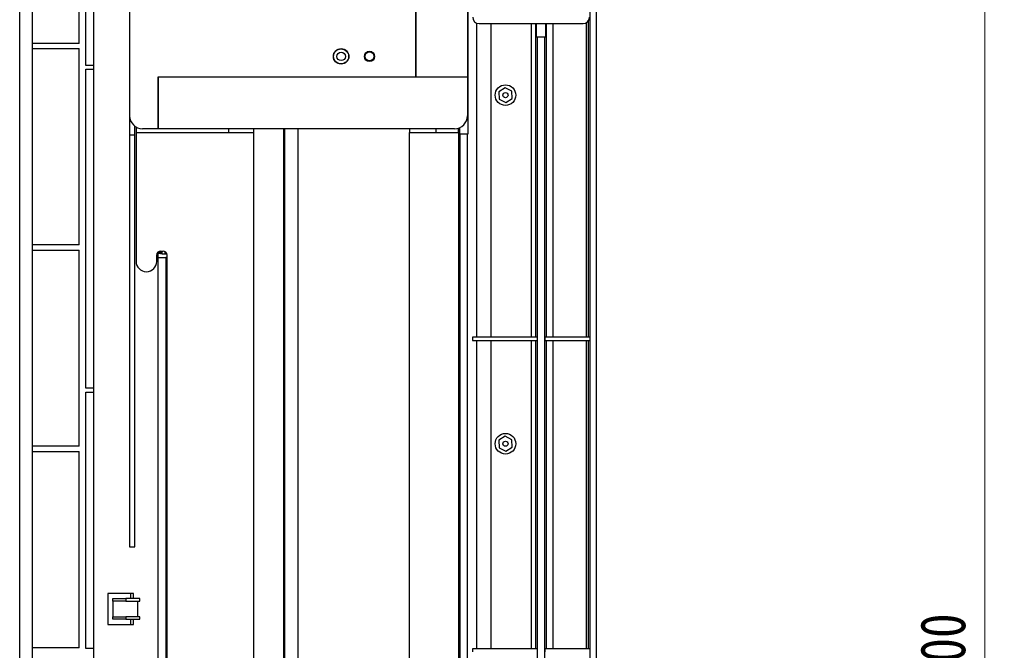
# Model space of a CAD drawing. Header units: millimetres. Extents: x 25 to 1935, y 715 to 2336.
# Tile 68 of 252: x 668 to 744, y 954 to 1003. Entities that reach past the tile are written whole.
import ezdxf

# ---------------------------------------------------------------- set-up
doc = ezdxf.new("R2010")
doc.units = ezdxf.units.MM
doc.header["$LTSCALE"] = 2
doc.layers.get('0').update_dxf_attribs({"color": 2})
doc.styles.add('FS2312', font='simsun.ttf', dxfattribs={"width": 0.8})
doc.dimstyles.new('STANDARD$0', dxfattribs={"dimtxt": 3.5, "dimasz": 3, "dimexe": 1.5, "dimexo": 0.5, "dimgap": 1.5, "dimtad": 1, "dimdec": 1, "dimlfac": 5, "dimdsep": 46, "dimtxsty": 'FS2312', "dimblk1": 'OPEN', "dimblk2": 'OPEN', "dimsah": 1, "dimcen": 0, "dimclrd": 4, "dimclre": 4, "dimclrt": 4, "dimadec": 0, "dimazin": 0, "dimtfac": 1, "dimtdec": 1, "dimtmove": 1, "dimatfit": 0, "dimldrblk": 'OPEN', "dimfxl": 1, "dimtolj": 1, "dimtzin": 0, "dimlwd": 18, "dimlwe": 18, "dimarcsym": 1})

# ---------------------------------------------------------------- blocks, each defined once
blk = doc.blocks.new('_OPEN')
at = {"color": 0}
for p, q in [((-0.966, 0.259), (0, 0)), ((0, 0), (-1, 0)), ((0, 0), (-0.966, -0.259))]:
    blk.add_line(p, q, dxfattribs=at)
blk = doc.blocks.new('*D34')
at = {"color": 4, "lineweight": 18, "transparency": 16777216}
for p, q in [((688.321, 1023.812), (744.442, 1023.812)), ((742.942, 1020.812), (742.942, 886.81)), ((688.321, 883.81), (744.442, 883.81))]:
    blk.add_line(p, q, dxfattribs=at)
at = {"layer": 'Defpoints', "color": 0, "transparency": 16777216}
for p in [(687.821, 1023.812), (687.821, 883.81), (742.942, 883.81)]:
    blk.add_point(p, dxfattribs=at)
at = {"color": 4, "lineweight": 18, "transparency": 16777216, "xscale": 3, "yscale": 3, "zscale": 3}
for p, rotation in [((742.942, 1023.812), 90), ((742.942, 883.81), 270)]:
    blk.add_blockref('_OPEN', p, dxfattribs=dict(at, rotation=rotation))
at = {"color": 4, "transparency": 16777216, "insert": (739.692, 953.811), "char_height": 3.5, "attachment_point": 5, "rotation": 90, "style": 'FS2312'}
blk.add_mtext('\\A1;700', dxfattribs=at)

msp = doc.modelspace()

# ---------------------------------------------------------------- linework, layer by layer
at = {"color": 2, "linetype": 'Continuous', "lineweight": 30}
for p, q in [((712.319, 884.897), (712.319, 1040.838)), ((712.82, 866.78), (712.82, 1040.841)), ((702.873, 993.811), (702.873, 1023.477)), ((698.84, 998.211), (698.84, 1022.191)), ((702.82, 1022.191), (702.82, 998.211)), ((698.82, 998.211), (698.82, 1017.632)), ((672.72, 1000.811), (672.72, 1007.811)), ((676.62, 1008.011), (676.62, 995.211)), ((673.82, 1006.997), (673.82, 900.625)), ((673.22, 999.111), (673.22, 1005.811)), ((668.097, 904.011), (668.097, 1004.811)), ((669.097, 902.011), (669.097, 1005.411)), ((712.046, 978.051), (712.046, 1002.427)), ((712.182, 1002.553), (712.182, 978.051)), ((703.535, 978.051), (703.535, 1002.388)), ((703.72, 1002.351), (711.78, 1002.351)), ((704.637, 1002.351), (704.637, 978.051)), ((707.786, 978.051), (707.786, 1002.351)), ((708.082, 1002.351), (708.082, 978.051)), ((708.133, 1002.351), (708.133, 1001.325)), ((708.897, 1001.325), (708.897, 1002.351)), ((708.935, 978.051), (708.935, 1002.351)), ((709.447, 1002.351), (709.447, 978.051)), ((708.133, 1001.325), (708.163, 1001.325)), ((708.163, 1001.325), (708.22, 1001.325)), ((708.22, 1001.325), (708.22, 884.897)), ((708.22, 1001.325), (708.82, 1001.325)), ((708.82, 884.897), (708.82, 1001.325)), ((708.82, 1001.325), (708.878, 1001.325)), ((708.878, 1001.325), (708.897, 1001.325)), ((672.72, 1000.811), (669.097, 1000.811)), ((669.097, 1000.411), (672.72, 1000.411)), ((672.72, 985.211), (672.72, 1000.411)), ((673.82, 999.111), (673.22, 999.111)), ((673.22, 998.811), (673.82, 998.811)), ((673.22, 974.111), (673.22, 998.811)), ((678.82, 998.211), (678.82, 994.211)), ((691.82, 998.211), (678.82, 998.211)), ((691.82, 998.191), (678.84, 998.191)), ((678.84, 998.191), (678.84, 994.211)), ((698.82, 998.211), (691.82, 998.211)), ((702.82, 998.191), (691.82, 998.191)), ((702.82, 998.211), (698.84, 998.211)), ((702.82, 998.211), (702.82, 998.191)), ((702.82, 998.191), (702.82, 995.211)), ((705.737, 997.388), (705.25, 997.077)), ((705.25, 997.077), (705.275, 996.5)), ((706.249, 997.121), (705.737, 997.388)), ((706.274, 996.545), (706.249, 997.121)), ((705.275, 996.5), (705.788, 996.234)), ((705.788, 996.234), (706.274, 996.545)), ((676.62, 995.211), (676.62, 993.711)), ((677.02, 993.711), (677.02, 994.411)), ((677.12, 994.345), (677.12, 993.911)), ((678.82, 994.211), (677.62, 994.211)), ((678.84, 994.211), (678.82, 994.211)), ((691.82, 994.211), (678.84, 994.211)), ((684.3, 994.211), (684.3, 993.911)), ((686.24, 993.911), (686.24, 994.211)), ((688.582, 909.535), (688.582, 994.211)), ((688.64, 994.211), (688.64, 909.535)), ((689.66, 994.211), (689.66, 910.778)), ((701.82, 994.211), (691.82, 994.211)), ((698.32, 994.211), (698.32, 993.911)), ((700.38, 993.911), (700.38, 994.211)), ((702.112, 993.911), (702.112, 994.254)), ((702.12, 994.257), (702.12, 993.911)), ((702.212, 993.811), (702.212, 994.291)), ((676.62, 993.711), (676.62, 961.811)), ((677.02, 993.711), (676.62, 993.711)), ((677.02, 961.811), (677.02, 993.711)), ((677.12, 993.911), (686.24, 993.911)), ((677.12, 993.911), (677.12, 983.935)), ((686.24, 920.711), (686.24, 993.911)), ((698.32, 920.711), (698.32, 993.911)), ((698.32, 993.911), (702.12, 993.911)), ((702.12, 993.911), (702.12, 920.711)), ((702.22, 993.811), (702.212, 993.811)), ((702.22, 993.811), (702.22, 906.711)), ((702.22, 993.811), (702.82, 993.811)), ((702.82, 906.711), (702.82, 993.811)), ((702.82, 993.811), (702.873, 993.811)), ((672.72, 985.211), (669.097, 985.211)), ((669.097, 984.811), (672.72, 984.811)), ((672.72, 969.611), (672.72, 984.811)), ((678.72, 983.935), (678.72, 984.435)), ((678.72, 984.381), (678.82, 984.381)), ((678.72, 984.36), (678.82, 984.36)), ((678.82, 984.535), (678.82, 984.381)), ((679.02, 984.535), (678.82, 984.535)), ((678.82, 984.36), (678.82, 984.245)), ((678.82, 984.245), (679.441, 984.245)), ((678.82, 984.245), (678.82, 923.377)), ((678.948, 984.535), (678.948, 984.726)), ((679.016, 984.735), (679.016, 984.535)), ((679.02, 984.735), (679.22, 984.735)), ((679.02, 984.524), (679.02, 984.735)), ((679.133, 984.52), (679.02, 984.524)), ((679.133, 984.52), (679.133, 984.735)), ((679.345, 984.708), (679.345, 984.517)), ((679.345, 984.517), (679.509, 984.517)), ((679.441, 984.245), (679.52, 984.324)), ((679.441, 984.245), (679.441, 923.377)), ((679.52, 923.187), (679.52, 984.435)), ((703.199, 978.051), (703.199, 977.811)), ((708.21, 978.051), (703.199, 978.051)), ((708.21, 978.051), (708.21, 977.811)), ((708.831, 977.811), (708.831, 978.051)), ((712.301, 978.051), (708.831, 978.051)), ((712.301, 978.051), (712.301, 977.811)), ((703.199, 977.811), (708.21, 977.811)), ((703.535, 953.931), (703.535, 977.811)), ((704.637, 977.811), (704.637, 953.931)), ((707.786, 953.931), (707.786, 977.811)), ((708.082, 977.811), (708.082, 953.931)), ((708.831, 977.811), (712.301, 977.811)), ((708.935, 953.931), (708.935, 977.811)), ((709.447, 977.811), (709.447, 953.931)), ((712.046, 953.931), (712.046, 977.811)), ((712.182, 977.811), (712.182, 953.931)), ((673.82, 974.111), (673.22, 974.111)), ((673.22, 973.811), (673.82, 973.811)), ((673.22, 953.961), (673.22, 973.811)), ((705.737, 970.388), (705.25, 970.077)), ((706.249, 970.121), (705.737, 970.388)), ((672.72, 969.611), (669.097, 969.611)), ((705.25, 970.077), (705.275, 969.5)), ((706.274, 969.545), (706.249, 970.121)), ((669.097, 969.211), (672.72, 969.211)), ((672.72, 954.011), (672.72, 969.211)), ((705.275, 969.5), (705.788, 969.234)), ((705.788, 969.234), (706.274, 969.545)), ((676.62, 961.811), (677.02, 961.811)), ((676.92, 958.211), (674.92, 958.211)), ((674.92, 958.211), (674.92, 955.811)), ((676.713, 957.811), (676.713, 958.211)), ((676.92, 957.811), (676.92, 958.211)), ((675.32, 957.611), (675.32, 957.811)), ((675.32, 957.811), (676.32, 957.811)), ((676.32, 957.611), (675.32, 957.611)), ((675.32, 957.611), (675.32, 956.411)), ((676.32, 957.811), (676.32, 957.611)), ((677.42, 957.811), (676.32, 957.811)), ((676.32, 957.611), (677.42, 957.611)), ((677.22, 957.611), (677.22, 956.411)), ((677.42, 957.611), (677.42, 957.811)), ((675.32, 956.211), (675.32, 956.411)), ((675.32, 956.411), (676.32, 956.411)), ((676.32, 956.211), (675.32, 956.211)), ((676.32, 956.411), (676.32, 956.211)), ((677.42, 956.411), (676.32, 956.411)), ((676.32, 956.211), (677.42, 956.211)), ((676.713, 955.811), (676.713, 956.211)), ((676.92, 955.811), (676.92, 956.211)), ((677.42, 956.211), (677.42, 956.411)), ((674.92, 955.811), (676.92, 955.811)), ((672.72, 954.011), (669.097, 954.011)), ((673.82, 953.961), (673.22, 953.961)), ((703.199, 953.931), (703.199, 953.691)), ((708.21, 953.931), (703.199, 953.931)), ((708.21, 953.931), (708.21, 953.691)), ((708.831, 953.691), (708.831, 953.931)), ((712.301, 953.931), (708.831, 953.931)), ((712.301, 953.931), (712.301, 953.691))]:
    msp.add_line(p, q, dxfattribs=at)
for centre, radius in [((693.02, 999.811), 0.6), ((693.02, 999.811), 0.58), ((693.02, 999.811), 0.33), ((695.22, 999.811), 0.4), ((695.22, 999.811), 0.35), ((705.762, 996.811), 0.8), ((705.762, 996.811), 0.2), ((705.762, 969.811), 0.8), ((705.762, 969.811), 0.2)]:
    msp.add_circle(centre, radius, dxfattribs=at)
for centre, radius, start, end in [((703.72, 1002.851), 0.5, 180, 270), ((711.78, 1002.851), 0.5, 270, 0), ((677.62, 995.211), 1, 180, 270), ((701.82, 995.211), 1, 270, 0), ((679.02, 984.435), 0.3, 90, 180), ((677.92, 983.935), 0.8, 180, 270), ((677.92, 983.935), 0.8, 270, 0)]:
    msp.add_arc(centre, radius, start, end, dxfattribs=at)
for centre, ratio, start_param, end_param in [((679.345, 984.528), 0.034921, 3.926991, 4.712389), ((679.22, 984.435), 0.999391, 0, 1.570796)]:
    msp.add_ellipse(centre, major_axis=(0.3, 0), ratio=ratio, start_param=start_param, end_param=end_param, dxfattribs=at)

# ---------------------------------------------------------------- dimensions: what is measured, and where the dimension line sits
dim = msp.add_linear_dim(base=(742.942, 883.81), p1=(687.821, 1023.812), p2=(687.821, 883.81), angle=90, dimstyle='STANDARD$0')
dim.commit()
dim.dimension.update_dxf_attribs({"geometry": '*D34', "text_midpoint": (739.692, 953.811)})

doc.saveas('drawing.dxf')
